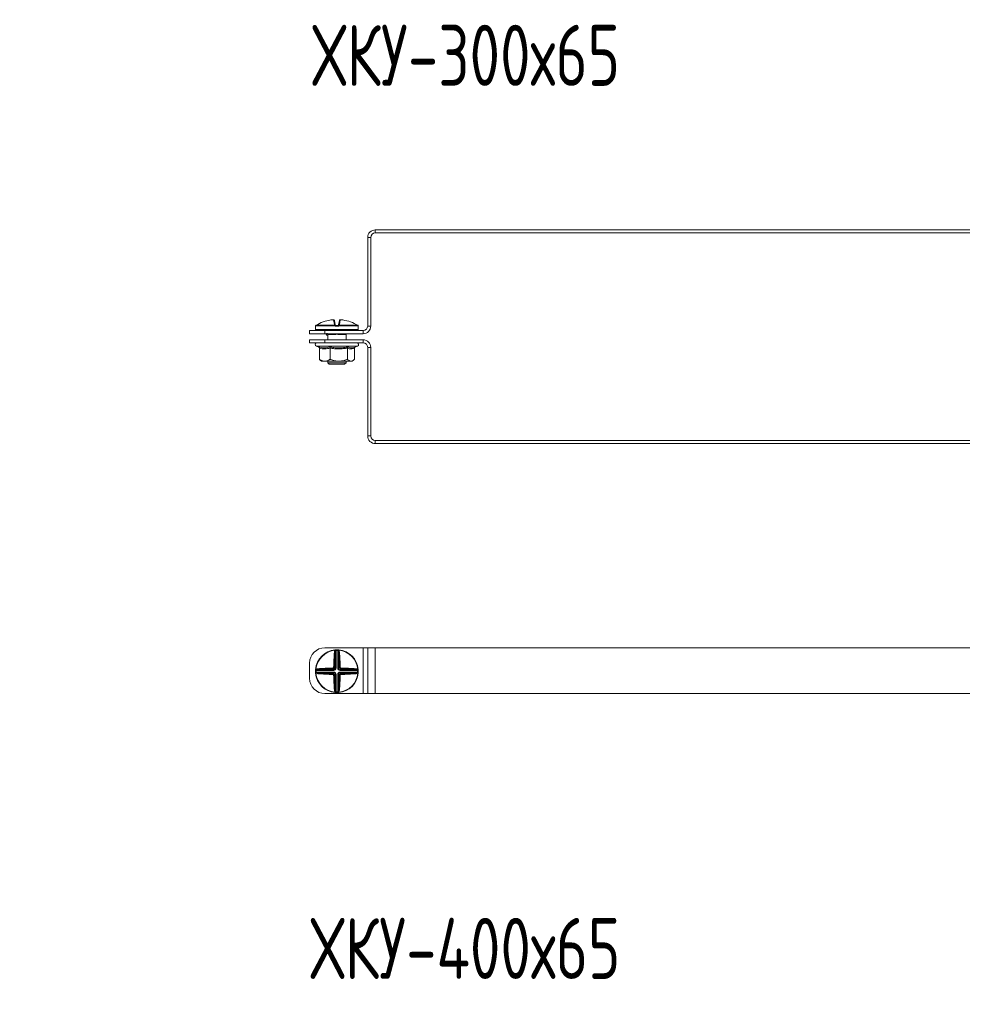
# Model space of a CAD drawing. Header units: millimetres. Extents: x -29 to 997, y -1224 to 295.
# Tile 8 of 10: x 282 to 591, y -415 to -93. Entities that reach past the tile are written whole.
import ezdxf

# ---------------------------------------------------------------- set-up
doc = ezdxf.new("R2010")
doc.units = ezdxf.units.MM
doc.styles.add('SLDTEXTSTYLE0', font='TXT', dxfattribs={"width": 0.7, "bigfont": 'bigfont'})

msp = doc.modelspace()

# ---------------------------------------------------------------- linework, layer by layer
at = {"color": 7, "linetype": 'Continuous', "lineweight": 15}
for p, q in [((396.05, -193.28), (396.05, -164.28)), ((397.05, -164.28), (396.05, -164.28)), ((397.05, -193.28), (397.05, -164.28)), ((398.55, -161.78), (398.55, -162.78)), ((398.55, -161.78), (700.55, -161.78)), ((398.55, -162.78), (700.55, -162.78)), ((378.97, -193.36), (378.97, -194.36)), ((379, -193.22), (379, -193.22)), ((385.35, -193.25), (379, -193.25)), ((379.13, -193.03), (379.12, -193.04)), ((379.12, -193.04), (385.36, -193.04)), ((385.18, -192.73), (384.91, -191.22)), ((385.18, -191.42), (385.44, -192.9)), ((386.27, -193.36), (385.67, -193.36)), ((385.68, -193.11), (386.26, -193.11)), ((386.51, -192.9), (386.77, -191.42)), ((386.59, -193.04), (392.83, -193.04)), ((392.94, -193.25), (386.6, -193.25)), ((387.04, -191.22), (386.77, -192.73)), ((392.83, -193.04), (392.82, -193.03)), ((392.94, -193.22), (392.94, -193.25)), ((392.97, -194.36), (392.97, -193.36)), ((396.05, -193.28), (397.05, -193.28)), ((377.05, -195.78), (377.05, -194.78)), ((377.05, -194.78), (382.05, -194.78)), ((382.05, -195.78), (377.05, -195.78)), ((392.72, -194.61), (379.22, -194.61)), ((382.05, -194.78), (382.05, -195.78)), ((382.05, -194.78), (394.55, -194.78)), ((382.05, -195.78), (394.55, -195.78)), ((382.95, -195.85), (382.94, -195.84)), ((382.97, -195.96), (382.97, -197.78)), ((383.02, -194.78), (383.02, -194.61)), ((384.94, -196.06), (383.16, -196.06)), ((384.16, -195.81), (383.27, -195.81)), ((384.37, -195.82), (384.16, -195.81)), ((388.79, -196.06), (387.01, -196.06)), ((388.67, -195.81), (387.78, -195.81)), ((388.93, -194.78), (388.93, -194.61)), ((388.97, -197.78), (388.97, -195.96)), ((394.55, -195.78), (394.55, -194.78)), ((377.05, -198.78), (377.05, -197.78)), ((377.05, -197.78), (382.05, -197.78)), ((382.05, -198.78), (377.05, -198.78)), ((379.25, -199.88), (380.05, -200.17)), ((382.05, -197.78), (382.05, -198.78)), ((394.55, -197.78), (382.05, -197.78)), ((394.55, -198.78), (382.05, -198.78)), ((391.67, -200.25), (392.7, -199.88)), ((394.55, -198.78), (394.55, -197.78)), ((380.24, -200.49), (380.24, -204.18)), ((383.72, -200.49), (383.72, -204.18)), ((389.45, -200.49), (389.45, -204.18)), ((391.7, -200.49), (391.7, -204.18)), ((396.05, -229.28), (396.05, -200.28)), ((397.05, -200.28), (396.05, -200.28)), ((397.05, -229.28), (397.05, -200.28)), ((380.54, -204.44), (380.97, -204.78)), ((380.97, -204.78), (381.98, -204.78)), ((381.98, -204.78), (386.58, -204.78)), ((382.97, -204.78), (382.97, -205.31)), ((382.97, -205.31), (383.47, -205.81)), ((382.97, -205.31), (388.97, -205.31)), ((388.47, -205.81), (383.47, -205.81)), ((386.58, -204.78), (390.58, -204.78)), ((388.47, -205.81), (388.97, -205.31)), ((388.97, -205.31), (388.97, -204.78)), ((390.58, -204.78), (390.97, -204.78)), ((390.97, -204.78), (391.4, -204.44)), ((396.05, -229.28), (397.05, -229.28)), ((398.55, -230.78), (398.55, -231.78)), ((700.55, -230.78), (398.55, -230.78)), ((700.55, -231.78), (398.55, -231.78)), ((382.05, -298.66), (394.55, -298.66)), ((385.35, -299.36), (385.36, -299.48)), ((385.67, -299.34), (385.68, -299.59)), ((385.68, -299.59), (385.68, -305.31)), ((386.27, -299.34), (386.26, -299.59)), ((386.26, -305.31), (386.26, -299.59)), ((386.6, -299.36), (386.59, -299.48)), ((394.55, -313.66), (394.55, -298.66)), ((394.55, -298.66), (396.05, -298.66)), ((396.05, -313.66), (396.05, -298.66)), ((396.05, -298.66), (398.55, -298.66)), ((398.55, -313.66), (398.55, -298.66)), ((398.55, -298.66), (700.55, -298.66)), ((385.44, -305.31), (385.44, -300.16)), ((386.51, -300.16), (386.51, -305.31)), ((377.05, -308.66), (377.05, -303.66)), ((379.23, -306.05), (378.98, -306.04)), ((379, -305.71), (379.12, -305.72)), ((384.94, -306.05), (379.23, -306.05)), ((379.8, -305.8), (384.94, -305.8)), ((384.94, -305.8), (384.68, -305.54)), ((384.94, -305.8), (384.94, -306.05)), ((385.18, -305.05), (385.44, -305.31)), ((385.44, -305.31), (385.68, -305.31)), ((386.51, -305.31), (386.26, -305.31)), ((386.51, -305.31), (386.77, -305.05)), ((387.26, -305.54), (387, -305.8)), ((387, -305.8), (392.15, -305.8)), ((387, -305.8), (387, -306.05)), ((392.72, -306.05), (387, -306.05)), ((392.97, -306.04), (392.72, -306.05)), ((392.94, -305.71), (392.83, -305.72)), ((379.23, -306.63), (378.98, -306.64)), ((379, -306.96), (379.12, -306.95)), ((379.23, -306.63), (384.94, -306.63)), ((384.94, -306.87), (379.8, -306.87)), ((384.68, -307.13), (384.94, -306.87)), ((384.94, -306.87), (384.94, -306.63)), ((385.44, -307.37), (385.18, -307.63)), ((385.44, -312.51), (385.44, -307.37)), ((385.44, -307.37), (385.68, -307.37)), ((385.68, -307.37), (385.68, -313.08)), ((386.26, -307.37), (386.51, -307.37)), ((386.26, -313.08), (386.26, -307.37)), ((386.77, -307.63), (386.51, -307.37)), ((386.51, -307.37), (386.51, -312.51)), ((387, -306.63), (387, -306.87)), ((387, -306.63), (392.72, -306.63)), ((387, -306.87), (387.26, -307.13)), ((392.15, -306.87), (387, -306.87)), ((392.97, -306.64), (392.72, -306.63)), ((392.94, -306.96), (392.83, -306.95)), ((382.05, -313.66), (394.55, -313.66)), ((385.35, -313.31), (385.36, -313.19)), ((385.68, -313.08), (385.67, -313.33)), ((386.26, -313.08), (386.27, -313.33)), ((386.6, -313.31), (386.59, -313.19)), ((394.55, -313.66), (396.05, -313.66)), ((396.05, -313.66), (398.55, -313.66)), ((398.55, -313.66), (700.55, -313.66))]:
    msp.add_line(p, q, dxfattribs=at)
at = {"color": 8, "linetype": 'Continuous', "lineweight": 15}
for p, q in [((378.98, -193.36), (378.97, -193.36)), ((379, -193.25), (379, -193.22)), ((392.97, -193.36), (392.97, -193.36)), ((378.97, -194.36), (392.97, -194.36)), ((383.2, -195.82), (383.06, -195.85)), ((383.27, -195.81), (383.27, -195.78)), ((384.16, -195.81), (384.16, -195.78)), ((387.78, -195.81), (387.78, -195.78)), ((388.67, -195.81), (388.67, -195.78)), ((392.7, -199.88), (379.25, -199.88))]:
    msp.add_line(p, q, dxfattribs=at)
at = {"color": 8, "linetype": 'Continuous', "lineweight": 15, "flags": 128}
for points in [[(378.99, -193.28), (378.98, -193.31), (378.98, -193.36)], [(392.97, -193.36), (392.96, -193.31), (392.95, -193.27)]]:
    msp.add_lwpolyline(points, dxfattribs=at)
at = {"color": 7, "linetype": 'Continuous', "lineweight": 15, "flags": 128}
for points in [[(385.35, -299.36), (385.38, -299.37), (385.41, -299.38), (385.44, -299.4), (385.47, -299.43), (385.49, -299.47), (385.51, -299.51), (385.52, -299.56), (385.53, -299.61)], [(386.42, -299.61), (386.43, -299.56), (386.44, -299.51), (386.46, -299.47), (386.48, -299.43), (386.51, -299.4), (386.54, -299.38), (386.57, -299.37), (386.6, -299.36)], [(379.25, -305.89), (379.2, -305.88), (379.15, -305.87), (379.11, -305.85), (379.07, -305.83), (379.04, -305.8), (379.02, -305.77), (379, -305.74), (379, -305.71)], [(392.94, -305.71), (392.94, -305.74), (392.93, -305.77), (392.91, -305.8), (392.88, -305.83), (392.84, -305.85), (392.79, -305.87), (392.75, -305.88), (392.7, -305.89)], [(379, -306.96), (379, -306.93), (379.02, -306.9), (379.04, -306.87), (379.07, -306.84), (379.11, -306.82), (379.15, -306.8), (379.2, -306.79), (379.25, -306.78)], [(392.7, -306.78), (392.75, -306.79), (392.79, -306.8), (392.84, -306.82), (392.88, -306.84), (392.91, -306.87), (392.93, -306.9), (392.94, -306.93), (392.94, -306.96)], [(385.53, -313.06), (385.52, -313.11), (385.51, -313.16), (385.49, -313.2), (385.47, -313.24), (385.44, -313.27), (385.41, -313.29), (385.38, -313.31), (385.35, -313.31)], [(386.6, -313.31), (386.57, -313.31), (386.54, -313.29), (386.51, -313.27), (386.48, -313.24), (386.46, -313.2), (386.44, -313.16), (386.43, -313.11), (386.42, -313.06)]]:
    msp.add_lwpolyline(points, dxfattribs=at)
at = {"color": 7, "linetype": 'Continuous', "lineweight": 15}
for centre, radius, start, end in [((398.55, -164.28), 2.5, 90, 180), ((398.55, -164.28), 1.5, 90, 180), ((379.22, -193.36), 0.25, 155.8256, 180), ((379.25, -193.25), 0.25, 119.5448, 173.6267), ((379.25, -193.25), 0.25, 121.4361, 180.0408), ((385.96, -204.49), 13.34, 95.6166, 118.1057), ((384.93, -191.47), 0.249, 10.1256, 94.8135), ((385.21, -192.96), 0.233, 13.4875, 98.5562), ((387.04, -193.23), 1.69, 173.4928, 180.7494), ((386.15, -193.81), 0.978, 129.6677, 145.2136), ((385.43, -193.2), 0.172, 54.2052, 113.0531), ((387.13, -193.3), 1.46, 172.6321, 182.4439), ((384.81, -193.3), 1.46, 357.5561, 7.3679), ((386.52, -193.2), 0.172, 66.9469, 125.7948), ((385.8, -193.81), 0.978, 34.7864, 50.3323), ((386.74, -192.96), 0.233, 81.4438, 166.5125), ((384.91, -193.23), 1.69, 359.2506, 6.5072), ((387.02, -191.47), 0.249, 85.1865, 169.8744), ((385.98, -204.49), 13.34, 61.8943, 84.3834), ((392.7, -193.25), 0.25, 6.3733, 60.4552), ((392.69, -193.25), 0.25, 359.9592, 58.5639), ((392.72, -193.36), 0.25, 0, 25.4195), ((394.55, -193.28), 1.5, 270, 0), ((394.55, -193.28), 2.5, 270, 0), ((379.22, -194.36), 0.25, 180, 270), ((382.31, -194.86), 0.25, 20, 90), ((382.9, -196.06), 0.255, 359.4837, 53.1431), ((383.27, -195.31), 0.5, 248.2779, 270), ((384.44, -196.04), 0.492, 358.0268, 22.6031), ((387.5, -196.04), 0.492, 157.3969, 181.9732), ((388.67, -195.31), 0.5, 270, 291.7221), ((389.04, -196.06), 0.255, 126.8569, 180.5163), ((389.63, -194.86), 0.25, 90, 160), ((392.72, -194.36), 0.25, 270, 0), ((379.44, -199.34), 0.567, 90, 250), ((392.51, -199.34), 0.567, 290, 90), ((394.55, -200.28), 2.5, 0, 90), ((394.55, -200.28), 1.5, 0, 90), ((398.55, -229.28), 2.5, 180, 270), ((398.55, -229.28), 1.5, 180, 270), ((382.05, -303.66), 5, 90, 180), ((385.97, -306.34), 7, 95.1288, 174.8712), ((385.97, -306.34), 6.88, 95.1288, 174.8712), ((385.11, -299.99), 0.561, 41.5527, 63.3516), ((385.97, -306.34), 7, 87.5357, 92.4643), ((385.97, -306.34), 6.75, 87.5357, 92.4643), ((386.84, -299.99), 0.561, 116.6484, 138.4473), ((385.97, -306.34), 6.88, 5.1288, 84.8712), ((385.97, -306.34), 7, 5.1288, 84.8712), ((450.73, -306.04), 65.83, 174.7706, 179.1113), ((385.2, -300.33), 0.293, 36.1898, 94.9248), ((449.75, -306.05), 64.59, 174.7706, 179.1113), ((386.75, -300.33), 0.293, 85.0752, 143.8102), ((322.19, -306.05), 64.59, 0.8887, 5.2294), ((321.22, -306.04), 65.83, 0.8887, 5.2294), ((385.97, -306.34), 7, 177.5357, 182.4643), ((379.62, -305.47), 0.561, 206.6484, 228.4473), ((385.97, -306.34), 6.75, 177.5357, 182.4643), ((385.68, -371.09), 65.83, 90.8887, 95.2294), ((379.97, -305.56), 0.293, 175.0752, 233.8102), ((385.68, -370.12), 64.59, 90.8887, 95.2294), ((385.67, -305.31), 1.01, 177.6972, 192.9472), ((384.95, -306.03), 1.01, 77.0528, 92.3028), ((387, -306.03), 1.01, 87.6972, 102.9472), ((386.28, -305.31), 1.01, 347.0528, 2.3028), ((386.26, -370.12), 64.59, 84.7706, 89.1113), ((386.27, -371.09), 65.83, 84.7706, 89.1113), ((391.97, -305.56), 0.293, 306.1898, 4.9248), ((392.32, -305.47), 0.561, 311.5527, 333.3516), ((385.97, -306.34), 6.75, 357.5357, 2.4643), ((385.97, -306.34), 7, 357.5357, 2.4643), ((382.05, -308.66), 5, 180, 270), ((385.97, -306.34), 7, 185.1288, 264.8712), ((379.62, -307.2), 0.561, 131.5527, 153.3516), ((385.97, -306.34), 6.88, 185.1288, 264.8712), ((379.97, -307.11), 0.293, 126.1898, 184.9248), ((385.68, -241.58), 65.83, 264.7706, 269.1113), ((385.68, -242.56), 64.59, 264.7706, 269.1113), ((385.67, -307.36), 1.01, 167.0528, 182.3028), ((384.95, -306.64), 1.01, 267.6972, 282.9472), ((450.73, -306.63), 65.83, 180.8887, 185.2294), ((449.75, -306.62), 64.59, 180.8887, 185.2294), ((322.19, -306.62), 64.59, 354.7706, 359.1113), ((385.97, -306.34), 6.88, 275.1288, 354.8712), ((385.97, -306.34), 7, 275.1288, 354.8712), ((387, -306.64), 1.01, 257.0528, 272.3028), ((321.22, -306.63), 65.83, 354.7706, 359.1113), ((386.26, -242.56), 64.59, 270.8887, 275.2294), ((386.28, -307.36), 1.01, 357.6972, 12.9472), ((386.27, -241.58), 65.83, 270.8887, 275.2294), ((391.97, -307.11), 0.293, 355.0752, 53.8102), ((392.32, -307.2), 0.561, 26.6484, 48.4473), ((385.2, -312.34), 0.293, 265.0752, 323.8102), ((386.75, -312.34), 0.293, 216.1898, 274.9248), ((385.11, -312.69), 0.561, 296.6484, 318.4473), ((385.97, -306.34), 7, 267.5357, 272.4643), ((385.97, -306.34), 6.75, 267.5357, 272.4643), ((386.84, -312.69), 0.561, 221.5527, 243.3516)]:
    msp.add_arc(centre, radius, start, end, dxfattribs=at)
at = {"color": 8, "linetype": 'Continuous', "lineweight": 15}
for centre, radius, start, end in [((383.29, -195.45), 0.47, 224.3428, 240.1833), ((383.73, -195.27), 1.31, 333.6544, 337.4682), ((388.22, -195.27), 1.31, 202.5318, 206.3456), ((388.66, -195.45), 0.47, 299.8167, 315.6572)]:
    msp.add_arc(centre, radius, start, end, dxfattribs=at)
at = {"color": 7, "linetype": 'Continuous', "lineweight": 15}
for centre, major_axis, ratio, start_param, end_param in [((383.11, -194.86), (0.564, -0.091), 0.124069, 1.757057, 3.210607), ((388.84, -194.86), (0.564, 0.091), 0.124069, 6.214171, 7.667721), ((384.92, -305.28), (0.375, -0.375), 0.942694, 5.512866, 7.053504), ((384.92, -305.28), (0.547, -0.547), 0.970288, 5.512866, 7.053504), ((387.02, -305.28), (-0.547, -0.547), 0.970288, 5.512866, 7.053504), ((387.02, -305.28), (0.375, 0.375), 0.942694, 2.371274, 3.911912), ((384.92, -307.39), (0.547, 0.547), 0.970288, 5.512866, 7.053504), ((384.92, -307.39), (0.375, 0.375), 0.942694, 5.512866, 7.053504), ((387.02, -307.39), (-0.547, 0.547), 0.970288, 5.512866, 7.053504), ((387.02, -307.39), (0.375, -0.375), 0.942694, 2.371274, 3.911912)]:
    msp.add_ellipse(centre, major_axis=major_axis, ratio=ratio, start_param=start_param, end_param=end_param, dxfattribs=at)
for points, knots in [([(379, -193.25), (379, -193.25), (379, -193.29), (378.99, -193.34), (378.98, -193.36), (378.98, -193.36)], [0, 0, 0, 0, 0.003073, 0.499692, 1, 1, 1, 1]), ([(379, -193.22), (379, -193.23), (379, -193.27), (378.99, -193.29), (378.99, -193.29), (378.99, -193.28), (378.99, -193.28)], [0, 0, 0, 0, 0.353823, 0.693378, 0.938253, 1, 1, 1, 1]), ([(379.68, -192.73), (379.53, -192.81), (379.33, -192.92), (379.16, -193.01), (379.12, -193.04)], [0, 0, 0, 0, 0.770897, 1, 1, 1, 1]), ([(385.17, -191.41), (385.17, -191.41), (385.17, -191.37), (385.13, -191.32), (385.09, -191.27), (385.03, -191.24), (384.99, -191.22), (384.94, -191.21), (384.88, -191.21), (384.79, -191.21), (384.7, -191.21), (384.65, -191.22), (384.65, -191.22)], [0, 0, 0, 0, 0.037598, 0.157267, 0.255933, 0.342451, 0.42026, 0.495889, 0.600986, 0.800286, 0.962126, 1, 1, 1, 1]), ([(384.91, -191.22), (384.91, -191.22), (384.9, -191.21), (384.85, -191.21), (384.79, -191.21), (384.72, -191.21), (384.67, -191.22), (384.66, -191.22)], [0, 0, 0, 0, 0.218399, 0.436827, 0.654626, 0.872181, 1, 1, 1, 1]), ([(385.36, -193.04), (385.33, -193.01), (385.23, -192.92), (385.2, -192.81), (385.18, -192.73)], [0, 0, 0, 0, 0.229103, 1, 1, 1, 1]), ([(385.67, -193.36), (385.61, -193.36), (385.5, -193.34), (385.39, -193.29), (385.35, -193.25), (385.35, -193.25)], [0, 0, 0, 0, 0.500308, 0.996927, 1, 1, 1, 1]), ([(385.44, -192.9), (385.45, -192.94), (385.46, -192.99), (385.51, -193.04), (385.53, -193.06)], [0, 0, 0, 0, 0.781937, 1, 1, 1, 1]), ([(385.53, -193.06), (385.53, -193.06), (385.55, -193.07), (385.6, -193.1), (385.65, -193.11), (385.68, -193.11)], [0, 0, 0, 0, 0.003106, 0.502169, 1, 1, 1, 1]), ([(386.26, -193.11), (386.29, -193.11), (386.35, -193.1), (386.4, -193.07), (386.42, -193.06)], [0, 0, 0, 0, 0.497853, 1, 1, 1, 1]), ([(386.6, -193.25), (386.6, -193.25), (386.55, -193.29), (386.45, -193.34), (386.33, -193.36), (386.27, -193.36)], [0, 0, 0, 0, 0.0030731, 0.4996924, 1, 1, 1, 1]), ([(386.42, -193.06), (386.43, -193.04), (386.49, -192.99), (386.5, -192.94), (386.51, -192.9)], [0, 0, 0, 0, 0.218063, 1, 1, 1, 1]), ([(386.77, -192.73), (386.75, -192.81), (386.72, -192.92), (386.61, -193.01), (386.59, -193.04)], [0, 0, 0, 0, 0.770897, 1, 1, 1, 1]), ([(387.28, -191.22), (387.26, -191.22), (387.21, -191.21), (387.12, -191.21), (387.04, -191.21), (386.97, -191.22), (386.91, -191.24), (386.85, -191.27), (386.8, -191.34), (386.77, -191.39), (386.77, -191.42), (386.77, -191.42)], [0, 0, 0, 0, 0.0669229, 0.2380996, 0.4302815, 0.5383213, 0.6356285, 0.7395047, 0.8622347, 0.9967589, 1, 1, 1, 1]), ([(387.29, -191.22), (387.26, -191.22), (387.2, -191.21), (387.13, -191.21), (387.07, -191.21), (387.04, -191.21), (387.04, -191.22), (387.04, -191.22)], [0, 0, 0, 0, 0.218399, 0.436827, 0.654626, 0.872181, 1, 1, 1, 1]), ([(392.83, -193.04), (392.79, -193.01), (392.61, -192.92), (392.42, -192.81), (392.27, -192.73)], [0, 0, 0, 0, 0.229103, 1, 1, 1, 1]), ([(392.95, -193.29), (392.95, -193.29), (392.95, -193.29), (392.95, -193.28), (392.95, -193.25), (392.94, -193.22), (392.94, -193.21)], [0, 0, 0, 0, 0.043748, 0.31887, 0.763688, 1, 1, 1, 1]), ([(392.97, -193.36), (392.96, -193.36), (392.96, -193.34), (392.95, -193.29), (392.94, -193.25), (392.94, -193.25)], [0, 0, 0, 0, 0.500308, 0.996927, 1, 1, 1, 1]), ([(382.92, -195.8), (382.92, -195.8), (382.92, -195.8), (382.91, -195.79), (382.88, -195.77), (382.84, -195.74), (382.78, -195.71), (382.69, -195.71), (382.6, -195.74), (382.53, -195.79), (382.49, -195.86), (382.47, -195.92), (382.47, -195.98), (382.48, -196.02), (382.49, -196.06), (382.5, -196.08), (382.51, -196.09), (382.51, -196.1), (382.52, -196.1), (382.53, -196.12), (382.57, -196.17), (382.7, -196.3), (382.9, -196.3), (382.97, -196.3)], [0, 0, 0, 0, 0.001395, 0.008792, 0.023746, 0.048726, 0.080096, 0.127524, 0.171063, 0.215202, 0.254361, 0.286363, 0.31345, 0.336013, 0.353869, 0.365904, 0.372366, 0.378453, 0.388003, 0.409843, 0.506948, 0.825311, 1, 1, 1, 1]), ([(382.92, -195.81), (382.92, -195.81), (382.92, -195.81), (382.92, -195.81), (382.92, -195.81), (382.92, -195.81), (382.92, -195.81), (382.92, -195.8)], [0, 0, 0, 0, 0.771327, 0.949578, 0.977839, 0.989501, 1, 1, 1, 1]), ([(382.95, -195.85), (382.95, -195.85), (382.96, -195.87), (382.97, -195.91), (382.97, -195.94), (382.97, -195.96)], [0, 0, 0, 0, 0.155198, 0.473337, 1, 1, 1, 1]), ([(387.05, -195.85), (386.88, -195.86), (386.45, -195.86), (385.72, -195.83), (385.18, -195.85), (384.9, -195.85)], [0, 0, 0, 0, 0.232421, 0.610897, 1, 1, 1, 1]), ([(387.01, -196.06), (386.95, -196.06), (386.83, -196.06), (386.63, -196.03), (386.41, -196), (386.19, -195.97), (385.96, -195.96), (385.74, -195.97), (385.49, -196), (385.22, -196.05), (385.03, -196.06), (384.94, -196.06)], [0, 0, 0, 0, 0.084982, 0.188194, 0.292085, 0.397364, 0.503648, 0.610192, 0.717991, 0.85811, 1, 1, 1, 1]), ([(387.78, -195.81), (387.76, -195.81), (387.52, -195.81), (387.27, -195.83), (387.05, -195.85)], [0, 0, 0, 0, 0.099322, 1, 1, 1, 1]), ([(388.99, -195.85), (389, -195.84), (389.01, -195.84), (388.94, -195.85), (388.89, -195.85)], [0, 0, 0, 0, 0.212752, 1, 1, 1, 1]), ([(388.97, -195.96), (388.97, -195.96), (388.97, -195.94), (388.98, -195.91), (388.99, -195.88), (389, -195.86), (389, -195.85)], [0, 0, 0, 0, 0.015719, 0.433474, 0.772046, 1, 1, 1, 1]), ([(389.03, -195.81), (389.02, -195.81), (389.02, -195.81), (389.02, -195.81), (389.02, -195.81), (389.03, -195.81), (389.02, -195.81), (389.02, -195.81)], [0, 0, 0, 0, 0.0118572, 0.0469278, 0.0815216, 0.5397051, 1, 1, 1, 1]), ([(379.95, -200.12), (380.1, -200.16), (380.53, -200.28), (381.26, -200.41), (382.09, -200.43), (382.87, -200.32), (383.36, -200.19), (383.6, -200.12)], [0, 0, 0, 0, 0.117987, 0.354133, 0.592326, 0.795595, 1, 1, 1, 1]), ([(380.24, -200.49), (380.24, -200.45), (380.23, -200.37), (380.17, -200.26), (380.07, -200.17), (380, -200.13), (379.95, -200.12), (379.95, -200.12)], [0, 0, 0, 0, 0.236184, 0.471397, 0.732465, 0.992086, 1, 1, 1, 1]), ([(383.72, -200.49), (383.44, -200.56), (382.87, -200.71), (382, -200.78), (381.12, -200.71), (380.54, -200.57), (380.24, -200.49)], [0, 0, 0, 0, 0.2452513, 0.4921305, 0.7450212, 1, 1, 1, 1]), ([(383.6, -200.12), (383.84, -200.16), (384.54, -200.28), (385.73, -200.41), (387.1, -200.43), (388.41, -200.32), (389.22, -200.19), (389.63, -200.12)], [0, 0, 0, 0, 0.117987, 0.354133, 0.592326, 0.795595, 1, 1, 1, 1]), ([(383.72, -200.49), (383.72, -200.45), (383.71, -200.37), (383.69, -200.26), (383.65, -200.17), (383.62, -200.13), (383.61, -200.12), (383.6, -200.12)], [0, 0, 0, 0, 0.236184, 0.471397, 0.732465, 0.992086, 1, 1, 1, 1]), ([(389.45, -200.49), (388.98, -200.56), (388.05, -200.71), (386.62, -200.78), (385.17, -200.71), (384.2, -200.57), (383.72, -200.49)], [0, 0, 0, 0, 0.245251, 0.49213, 0.745021, 1, 1, 1, 1]), ([(389.63, -200.12), (389.62, -200.12), (389.6, -200.13), (389.55, -200.17), (389.5, -200.26), (389.46, -200.37), (389.45, -200.45), (389.45, -200.49)], [0, 0, 0, 0, 0.007914, 0.267535, 0.528603, 0.763816, 1, 1, 1, 1]), ([(391.7, -200.49), (391.52, -200.56), (391.15, -200.71), (390.59, -200.78), (390.02, -200.71), (389.64, -200.57), (389.45, -200.49)], [0, 0, 0, 0, 0.245251, 0.49213, 0.745021, 1, 1, 1, 1]), ([(391.89, -200.17), (391.89, -200.17), (391.84, -200.2), (391.78, -200.26), (391.72, -200.37), (391.71, -200.45), (391.7, -200.49)], [0, 0, 0, 0, 0.055746, 0.3923, 0.695525, 1, 1, 1, 1]), ([(380.24, -204.18), (380.49, -204.32), (380.99, -204.62), (381.59, -204.77), (381.92, -204.77), (381.98, -204.78)], [0, 0, 0, 0, 0.442922, 0.896343, 1, 1, 1, 1]), ([(380.24, -204.18), (380.34, -204.27), (380.44, -204.38), (380.54, -204.44), (380.55, -204.44)], [0, 0, 0, 0, 0.9313537, 1, 1, 1, 1]), ([(381.98, -204.78), (382.22, -204.75), (382.69, -204.71), (383.27, -204.45), (383.61, -204.24), (383.72, -204.18)], [0, 0, 0, 0, 0.39547, 0.801975, 1, 1, 1, 1]), ([(383.72, -204.18), (384.13, -204.32), (384.96, -204.62), (385.94, -204.77), (386.48, -204.77), (386.58, -204.78)], [0, 0, 0, 0, 0.442922, 0.896343, 1, 1, 1, 1]), ([(386.58, -204.78), (386.97, -204.75), (387.76, -204.71), (388.71, -204.45), (389.27, -204.24), (389.45, -204.18)], [0, 0, 0, 0, 0.39547, 0.801975, 1, 1, 1, 1]), ([(389.45, -204.18), (389.54, -204.26), (389.77, -204.48), (390.15, -204.72), (390.43, -204.76), (390.58, -204.78)], [0, 0, 0, 0, 0.262707, 0.627492, 1, 1, 1, 1]), ([(390.58, -204.78), (390.63, -204.77), (390.85, -204.76), (391.22, -204.6), (391.53, -204.35), (391.69, -204.19), (391.7, -204.18)], [0, 0, 0, 0, 0.148154, 0.552, 0.965648, 1, 1, 1, 1]), ([(385.18, -300.04), (385.2, -299.89), (385.23, -299.69), (385.33, -299.52), (385.36, -299.48)], [0, 0, 0, 0, 0.7708973, 1, 1, 1, 1]), ([(385.35, -299.36), (385.35, -299.36), (385.39, -299.36), (385.5, -299.35), (385.61, -299.35), (385.67, -299.34)], [0, 0, 0, 0, 0.0030731, 0.4996924, 1, 1, 1, 1]), ([(385.53, -299.61), (385.51, -299.65), (385.46, -299.83), (385.45, -300.02), (385.44, -300.16)], [0, 0, 0, 0, 0.218063, 1, 1, 1, 1]), ([(385.68, -299.59), (385.65, -299.6), (385.6, -299.6), (385.55, -299.61), (385.53, -299.61)], [0, 0, 0, 0, 0.497853, 1, 1, 1, 1]), ([(386.42, -299.61), (386.42, -299.61), (386.4, -299.61), (386.35, -299.6), (386.29, -299.6), (386.26, -299.59)], [0, 0, 0, 0, 0.003106, 0.502169, 1, 1, 1, 1]), ([(386.27, -299.34), (386.33, -299.35), (386.45, -299.35), (386.55, -299.36), (386.6, -299.36), (386.6, -299.36)], [0, 0, 0, 0, 0.5003076, 0.9969269, 1, 1, 1, 1]), ([(386.51, -300.16), (386.5, -300.02), (386.49, -299.83), (386.43, -299.65), (386.42, -299.61)], [0, 0, 0, 0, 0.781937, 1, 1, 1, 1]), ([(386.59, -299.48), (386.61, -299.52), (386.72, -299.69), (386.75, -299.89), (386.77, -300.04)], [0, 0, 0, 0, 0.229103, 1, 1, 1, 1]), ([(378.98, -306.04), (378.98, -305.98), (378.99, -305.86), (379, -305.76), (379, -305.71), (379, -305.71)], [0, 0, 0, 0, 0.500308, 0.996927, 1, 1, 1, 1]), ([(379.12, -305.72), (379.16, -305.7), (379.33, -305.59), (379.53, -305.56), (379.68, -305.54)], [0, 0, 0, 0, 0.229103, 1, 1, 1, 1]), ([(379.25, -305.89), (379.25, -305.89), (379.25, -305.91), (379.24, -305.96), (379.23, -306.02), (379.23, -306.05)], [0, 0, 0, 0, 0.003106, 0.502169, 1, 1, 1, 1]), ([(379.8, -305.8), (379.65, -305.81), (379.47, -305.82), (379.29, -305.88), (379.25, -305.89)], [0, 0, 0, 0, 0.781937, 1, 1, 1, 1]), ([(384.66, -305.27), (384.69, -305.27), (384.74, -305.26), (384.82, -305.22), (384.88, -305.15), (384.9, -305.08), (384.91, -305.04), (384.91, -305.02)], [0, 0, 0, 0, 0.2183992, 0.436827, 0.6546258, 0.8721812, 1, 1, 1, 1]), ([(385.18, -305.05), (385.17, -305.08), (385.17, -305.17), (385.11, -305.3), (385, -305.43), (384.85, -305.52), (384.74, -305.53), (384.68, -305.54)], [0, 0, 0, 0, 0.127707, 0.345274, 0.563217, 0.781734, 1, 1, 1, 1]), ([(387.26, -305.54), (387.23, -305.54), (387.14, -305.53), (387.01, -305.47), (386.88, -305.36), (386.79, -305.21), (386.78, -305.1), (386.77, -305.05)], [0, 0, 0, 0, 0.127707, 0.345274, 0.563217, 0.781734, 1, 1, 1, 1]), ([(387.04, -305.02), (387.04, -305.05), (387.05, -305.11), (387.09, -305.18), (387.16, -305.24), (387.23, -305.27), (387.27, -305.27), (387.29, -305.27)], [0, 0, 0, 0, 0.218399, 0.436827, 0.654626, 0.872181, 1, 1, 1, 1]), ([(392.7, -305.89), (392.66, -305.88), (392.48, -305.82), (392.29, -305.81), (392.15, -305.8)], [0, 0, 0, 0, 0.218063, 1, 1, 1, 1]), ([(392.27, -305.54), (392.42, -305.56), (392.61, -305.59), (392.79, -305.7), (392.83, -305.72)], [0, 0, 0, 0, 0.770897, 1, 1, 1, 1]), ([(392.72, -306.05), (392.71, -306.02), (392.71, -305.96), (392.7, -305.91), (392.7, -305.89)], [0, 0, 0, 0, 0.497853, 1, 1, 1, 1]), ([(392.94, -305.71), (392.94, -305.71), (392.95, -305.76), (392.96, -305.86), (392.96, -305.98), (392.97, -306.04)], [0, 0, 0, 0, 0.003073, 0.499692, 1, 1, 1, 1]), ([(379, -306.96), (379, -306.96), (379, -306.92), (378.99, -306.81), (378.98, -306.7), (378.98, -306.64)], [0, 0, 0, 0, 0.003073, 0.499692, 1, 1, 1, 1]), ([(379.68, -307.13), (379.53, -307.11), (379.33, -307.08), (379.16, -306.98), (379.12, -306.95)], [0, 0, 0, 0, 0.770897, 1, 1, 1, 1]), ([(379.23, -306.63), (379.23, -306.65), (379.24, -306.71), (379.25, -306.76), (379.25, -306.78)], [0, 0, 0, 0, 0.497853, 1, 1, 1, 1]), ([(379.25, -306.78), (379.29, -306.8), (379.47, -306.85), (379.65, -306.86), (379.8, -306.87)], [0, 0, 0, 0, 0.218063, 1, 1, 1, 1]), ([(384.91, -307.65), (384.91, -307.62), (384.9, -307.57), (384.85, -307.49), (384.79, -307.43), (384.72, -307.4), (384.67, -307.4), (384.66, -307.4)], [0, 0, 0, 0, 0.218399, 0.436827, 0.654626, 0.872181, 1, 1, 1, 1]), ([(384.68, -307.13), (384.72, -307.14), (384.8, -307.14), (384.94, -307.2), (385.07, -307.31), (385.16, -307.46), (385.17, -307.57), (385.18, -307.63)], [0, 0, 0, 0, 0.1277068, 0.3452738, 0.5632172, 0.7817336, 1, 1, 1, 1]), ([(386.77, -307.63), (386.77, -307.59), (386.78, -307.51), (386.84, -307.37), (386.95, -307.24), (387.1, -307.15), (387.21, -307.14), (387.26, -307.13)], [0, 0, 0, 0, 0.127707, 0.345274, 0.563217, 0.781734, 1, 1, 1, 1]), ([(387.29, -307.4), (387.26, -307.4), (387.2, -307.41), (387.13, -307.45), (387.07, -307.52), (387.04, -307.59), (387.04, -307.63), (387.04, -307.65)], [0, 0, 0, 0, 0.218399, 0.436827, 0.654626, 0.872181, 1, 1, 1, 1]), ([(392.15, -306.87), (392.29, -306.86), (392.48, -306.85), (392.66, -306.8), (392.7, -306.78)], [0, 0, 0, 0, 0.7819366, 1, 1, 1, 1]), ([(392.83, -306.95), (392.79, -306.98), (392.61, -307.08), (392.42, -307.11), (392.27, -307.13)], [0, 0, 0, 0, 0.229103, 1, 1, 1, 1]), ([(392.7, -306.78), (392.7, -306.78), (392.7, -306.76), (392.71, -306.71), (392.71, -306.65), (392.72, -306.63)], [0, 0, 0, 0, 0.003106, 0.502169, 1, 1, 1, 1]), ([(392.97, -306.64), (392.96, -306.7), (392.96, -306.81), (392.95, -306.92), (392.94, -306.96), (392.94, -306.96)], [0, 0, 0, 0, 0.500308, 0.996927, 1, 1, 1, 1]), ([(385.36, -313.19), (385.33, -313.15), (385.23, -312.98), (385.2, -312.78), (385.18, -312.63)], [0, 0, 0, 0, 0.229103, 1, 1, 1, 1]), ([(385.44, -312.51), (385.45, -312.66), (385.46, -312.84), (385.51, -313.02), (385.53, -313.06)], [0, 0, 0, 0, 0.781937, 1, 1, 1, 1]), ([(386.42, -313.06), (386.43, -313.02), (386.49, -312.84), (386.5, -312.66), (386.51, -312.51)], [0, 0, 0, 0, 0.218063, 1, 1, 1, 1]), ([(386.77, -312.63), (386.75, -312.78), (386.72, -312.98), (386.61, -313.15), (386.59, -313.19)], [0, 0, 0, 0, 0.770897, 1, 1, 1, 1]), ([(385.67, -313.33), (385.61, -313.33), (385.5, -313.32), (385.39, -313.31), (385.35, -313.31), (385.35, -313.31)], [0, 0, 0, 0, 0.500308, 0.996927, 1, 1, 1, 1]), ([(385.53, -313.06), (385.53, -313.06), (385.55, -313.06), (385.6, -313.07), (385.65, -313.08), (385.68, -313.08)], [0, 0, 0, 0, 0.003106, 0.502169, 1, 1, 1, 1]), ([(386.26, -313.08), (386.29, -313.08), (386.35, -313.07), (386.4, -313.06), (386.42, -313.06)], [0, 0, 0, 0, 0.497853, 1, 1, 1, 1]), ([(386.6, -313.31), (386.6, -313.31), (386.55, -313.31), (386.45, -313.32), (386.33, -313.33), (386.27, -313.33)], [0, 0, 0, 0, 0.0030731, 0.4996924, 1, 1, 1, 1])]:
    msp.add_open_spline(points, degree=3, knots=knots, dxfattribs=at)
at = {"color": 8, "linetype": 'Continuous', "lineweight": 15}
for points, knots in [([(383.06, -195.85), (383.02, -195.86), (382.95, -195.86), (382.95, -195.85), (382.95, -195.85)], [0, 0, 0, 0, 0.4592919, 1, 1, 1, 1]), ([(383.16, -196.06), (383.14, -196.06), (383.07, -196.05), (382.99, -195.99), (382.98, -195.97), (382.97, -195.96)], [0, 0, 0, 0, 0.170099, 0.584318, 1, 1, 1, 1]), ([(384.9, -195.85), (384.74, -195.84), (384.56, -195.82), (384.38, -195.82), (384.37, -195.82)], [0, 0, 0, 0, 0.904198, 1, 1, 1, 1]), ([(388.89, -195.85), (388.85, -195.84), (388.82, -195.82), (388.76, -195.82), (388.76, -195.82)], [0, 0, 0, 0, 0.967063, 1, 1, 1, 1]), ([(388.97, -195.96), (388.97, -195.96), (388.98, -195.95), (388.94, -196.02), (388.84, -196.05), (388.79, -196.06)], [0, 0, 0, 0, 0.007211, 0.436054, 1, 1, 1, 1]), ([(389.63, -200.12), (389.72, -200.16), (389.99, -200.28), (390.45, -200.41), (390.99, -200.43), (391.4, -200.35), (391.62, -200.26), (391.67, -200.24)], [0, 0, 0, 0, 0.136248, 0.408941, 0.683999, 0.918727, 1, 1, 1, 1])]:
    msp.add_open_spline(points, degree=3, knots=knots, dxfattribs=at)

# ---------------------------------------------------------------- texts
at = {"color": 7, "linetype": 'Continuous', "lineweight": 0, "char_height": 20, "attachment_point": 1, "style": 'SLDTEXTSTYLE0'}
for s, insert in [('\\M+18456\\M+1844B\\M+18454-100\\M+1848765', (-1.8, -94.6)), ('\\M+18456\\M+1844B\\M+18454-300\\M+1848765', (377.86, -94.6)), ('\\M+18456\\M+1844B\\M+18454-400\\M+1848765', (377.28, -387.12)), ('\\M+18456\\M+1844B\\M+18454-150\\M+1848765', (-0.42, -390.54))]:
    msp.add_mtext(s, dxfattribs=dict(at, insert=insert))

doc.saveas('drawing.dxf')
